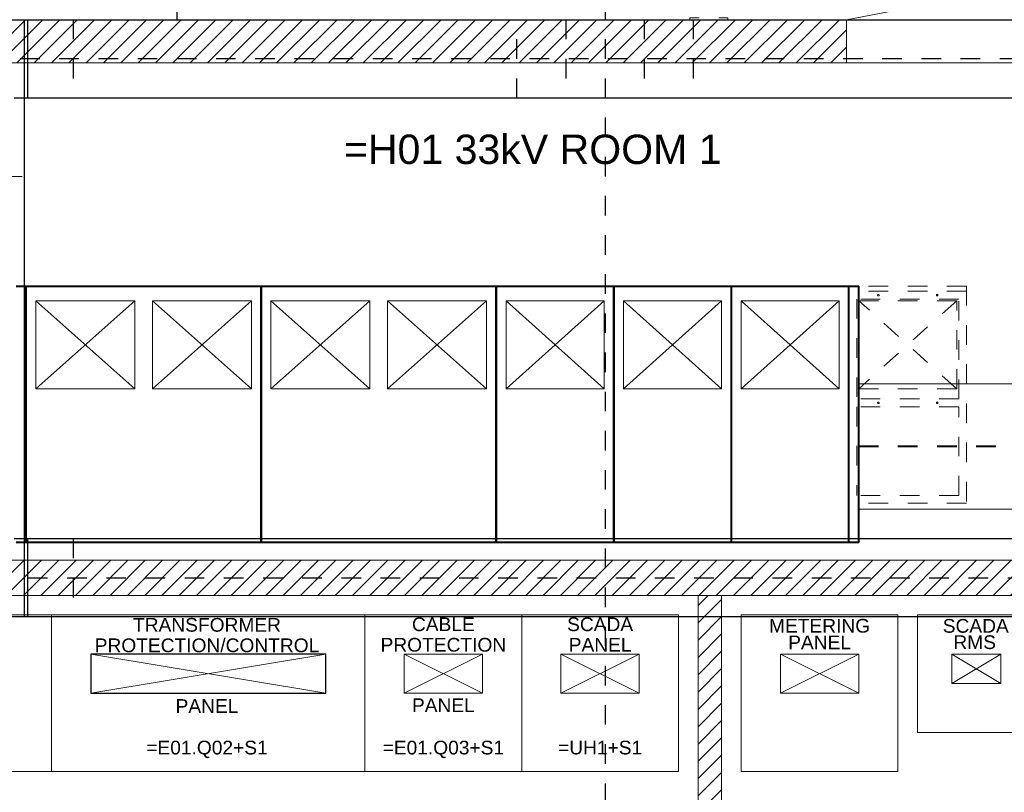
# Model space of a CAD drawing. Header units: metres. Extents: x 70279.8 to 70377.7, y 409251.8 to 409331.5.
# Tile 51 of 244: x 70320.2 to 70325.2, y 409292.9 to 409296.9. Entities that reach past the tile are written whole.
import ezdxf
from ezdxf.enums import TextEntityAlignment as Align

# ---------------------------------------------------------------- set-up
doc = ezdxf.new("R2010")
doc.units = ezdxf.units.M
for name, pattern in [('CENTER', [2, 1.25, -0.25, 0.25, -0.25]), ('CENTER2', [1.125, 0.75, -0.125, 0.125, -0.125]), ('DASHED', [0.75, 0.5, -0.25])]:
    doc.linetypes.add(name, pattern=pattern)
for name, color, linetype, lineweight in [('ARCERING', 2, 'Continuous', 18), ('BEMATING', 6, 'Continuous', 18), ('CONTINUOUS', 7, 'Continuous', 18), ('CONTINUOUS_DRIE', 3, 'Continuous', 40), ('DASHED_DRIE', 3, 'DASHED', 40), ('Onderdeel', 2, 'Continuous', 0), ('OPENINGS', 7, 'Continuous', 18), ('TEKST', 1, 'Continuous', 18)]:
    doc.layers.add(name, color=color, linetype=linetype, lineweight=lineweight)
for name, color, linetype in [('Concrete_ foundation', 253, 'Continuous'), ('stairs&pedestrian', 2, 'Continuous'), ('Switchgear_frame', 7, 'Continuous')]:
    doc.layers.add(name, color=color, linetype=linetype)
doc.styles.add('Arial', font='arial.ttf')

# ---------------------------------------------------------------- blocks, each defined once
blk = doc.blocks.new('deur-1000-muur120')
at = {"layer": 'CONTINUOUS'}
for p, q in [((-119.9999999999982, -1.818989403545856e-12), (-327.6399299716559, 978.2053258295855)), ((-119.9999999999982, 1000), (0, 1000)), ((130.0000000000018, 500), (-269.9999999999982, 500)), ((-119.9999999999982, 0), (0, 0))]:
    blk.add_line(p, q, dxfattribs=at)
blk.add_arc((-119.9999999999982, 0), 1000, 90, 107.9930878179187, dxfattribs=at)
blk = doc.blocks.new('*A235')
at = {"layer": 'Onderdeel', "linetype": 'Continuous', "lineweight": 0}
for p, q in [((857.514359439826, -142.5593567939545), (857.514359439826, -138.6593567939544)), ((857.514359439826, -138.6593567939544), (857.7143594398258, -138.6593567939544)), ((857.7143594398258, -139.6093567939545), (857.7143594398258, -138.6593567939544)), ((857.7143594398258, -142.5593567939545), (857.7143594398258, -141.6093567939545)), ((857.514359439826, -142.5593567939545), (857.7143594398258, -142.5593567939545))]:
    blk.add_line(p, q, dxfattribs=at)
blk = doc.blocks.new('*A274')
at = {"layer": 'Onderdeel', "linetype": 'Continuous', "lineweight": 0}
blk.add_line((857.514414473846, -192.1951640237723), (857.514414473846, -146.9094144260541), dxfattribs=at)
blk = doc.blocks.new('Stairs&pedestrian_9.7.2017')
at = {"layer": 'stairs&pedestrian', "lineweight": 0, "xscale": 50, "yscale": 50, "zscale": 50, "rotation": 90}
for name in ['*A274', '*A235']:
    blk.add_blockref(name, (4544.538941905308, -36875.7207236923), dxfattribs=at)
blk = doc.blocks.new('deur-2000-muur220')
at = {"layer": 'CONTINUOUS'}
for p, q in [((-1250, -219.9999999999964), (-1250, 0)), ((0, -219.9999999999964), (0, 0)), ((1250, -219.9999999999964), (1250, 0)), ((-1250, -219.9999999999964), (-21.79467417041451, -427.6399299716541)), ((1250, -219.9999999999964), (21.79467417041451, -427.6399299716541))]:
    blk.add_line(p, q, dxfattribs=at)
for centre, start, end in [((-1000, -219.9999999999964), 342.0069121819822, 0), ((1000, -219.9999999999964), 180, 197.9930878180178)]:
    blk.add_arc(centre, 1000, start, end, dxfattribs=at)
blk = doc.blocks.new('A$C0A444100')
at = {"layer": 'ARCERING'}
h = blk.add_hatch(dxfattribs=at)
h.set_pattern_fill('ANSI31', color=256, scale=500)
h.set_pattern_definition([(45, (-6763.466272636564, -7142.939093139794), (-44.19417382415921, 44.19417382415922), [])])
h.paths.add_polyline_path([(3883.000008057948, 7700.00000659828), (3883.000008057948, 7480.000006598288), (13577.00000805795, 7480.000006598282), (13577.00000805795, 7700.000006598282)])
h = blk.add_hatch(dxfattribs=at)
h.set_pattern_fill('ANSI31', color=256, scale=500)
h.set_pattern_definition([(45, (-8839.999991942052, -7199.999993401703), (-44.19417382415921, 44.19417382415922), [])])
h.paths.add_polyline_path([(15940.00000805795, 4940.000006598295), (1520.000008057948, 4940.000006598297), (1520.000008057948, 4760.000006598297), (15940.00000805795, 4760.000006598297)])
h = blk.add_hatch(dxfattribs=at)
h.set_pattern_fill('ANSI31', color=256, scale=500)
h.set_pattern_definition([(45, (-7819.999991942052, -7199.999993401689), (-44.19417382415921, 44.19417382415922), [])])
h.paths.add_polyline_path([(12940.00000805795, 3600.000006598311), (12820.00000805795, 3600.000006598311), (12820.00000805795, 1920.000006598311), (12940.00000805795, 1920.000006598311)])
h.paths.add_polyline_path([(12940.00000805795, 4760.000006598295), (12820.00000805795, 4760.000006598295), (12820.00000805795, 3600.000006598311), (12940.00000805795, 3600.000006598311)])
blk.add_lwpolyline([(9720.000008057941, 4260.000006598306), (10920.00000805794, 4260.000006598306), (10920.00000805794, 4460.000006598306), (9720.000008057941, 4460.000006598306)], close=True)
at = {"layer": 'Concrete_ foundation', "linetype": 'CENTER2', "ltscale": 5}
for p, q in [((12345.00000805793, 8000.000006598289), (12345.00000805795, 1400.0000065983)), ((1000.000008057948, 4850.000006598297), (16459.9998762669, 4850.000006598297))]:
    blk.add_line(p, q, dxfattribs=at)
at = {"layer": 'Concrete_ foundation', "linetype": 'DASHED', "ltscale": 3}
for p, q in [((12145.00000805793, 7700.000006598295), (12145.00000805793, 7300.000006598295)), ((12545.00000805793, 7700.000006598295), (12545.00000805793, 7300.000006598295))]:
    blk.add_line(p, q, dxfattribs=at)
at = {"layer": 'Concrete_ foundation', "linetype": 'CENTER', "ltscale": 5}
blk.add_line((16460.00000805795, 7500.000006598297), (1000.000008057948, 7500.000006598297), dxfattribs=at)
at = {"layer": 'Concrete_ foundation', "linetype": 'DASHED', "ltscale": 3}
for points in [[(9630.000008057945, 7300.000006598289), (8730.000008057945, 7300.000006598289), (8730.000008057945, 7700.000006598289), (9630.000008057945, 7700.000006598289), (9630.000008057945, 7300.000006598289)], [(12795.00000805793, 7300.000006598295), (11895.00000805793, 7300.000006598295), (11895.00000805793, 7700.000006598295), (12795.00000805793, 7700.000006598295), (12795.00000805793, 7300.000006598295)], [(9630.000008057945, 4650.000006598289), (8730.000008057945, 4650.000006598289), (8730.000008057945, 5050.000006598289), (9630.000008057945, 5050.000006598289), (9630.000008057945, 4650.000006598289)]]:
    blk.add_lwpolyline(points, dxfattribs=at)
at = {"layer": 'Concrete_ foundation'}
for points in [[(8980.000008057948, 7700.000006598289), (9380.000008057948, 7700.000006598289), (9380.000008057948, 4650.000006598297), (8980.000008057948, 4650.000006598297), (8980.000008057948, 7700.000006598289)], [(15740.00000805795, 7300.000006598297), (9400.000008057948, 7300.000006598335), (9400.000008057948, 7700.000006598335), (15740.00000805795, 7700.000006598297), (15740.00000805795, 7300.000006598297)], [(16160.00000805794, 4650.000006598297), (9399.999942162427, 4650.000006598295), (9399.999942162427, 5050.000006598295), (16160.00000805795, 5050.000006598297), (16160.00000805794, 4650.000006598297)]]:
    blk.add_lwpolyline(points, dxfattribs=at)
at = {"layer": 'CONTINUOUS'}
for p, q in [((1300.000008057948, 7700.000006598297), (16160.00000805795, 7700.000006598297)), ((14160.00000805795, 7700.000006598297), (12160.00000805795, 7700.000006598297)), ((16160.00000805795, 7700.000006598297), (14160.00000805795, 7700.000006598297)), ((1520.000008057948, 7480.000006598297), (15940.00000805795, 7480.000006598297)), ((10590.00000805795, 6340.000006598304), (10590.00000805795, 5030.000006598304)), ((11790.00000805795, 6340.000006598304), (11790.00000805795, 5030.000006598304)), ((12390.00000805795, 6340.000006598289), (12390.00000805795, 5030.000006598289)), ((13640.00000805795, 5840.000006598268), (15940.00000805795, 5840.000006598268)), ((13640.00000805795, 5200.000006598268), (15940.00000805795, 5200.000006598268)), ((15940.00000805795, 4940.000006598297), (1520.000008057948, 4940.000006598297)), ((15940.00000805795, 4760.000006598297), (1520.000008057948, 4760.000006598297)), ((12820.00000805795, 4760.000006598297), (12820.00000805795, 1920.000006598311)), ((12940.00000805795, 4760.000006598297), (12940.00000805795, 1920.000006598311)), ((8720.000008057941, 4660.000006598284), (9520.000008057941, 4660.000006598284)), ((9520.000008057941, 4660.000006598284), (9520.000008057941, 3860.000006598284)), ((9520.000008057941, 4660.000006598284), (10320.00000805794, 4660.000006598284)), ((9520.000008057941, 3860.000006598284), (9520.000008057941, 4660.000006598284)), ((10320.00000805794, 4660.000006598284), (11120.00000805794, 4660.000006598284)), ((11120.00000805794, 4660.000006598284), (11920.00000805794, 4660.000006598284)), ((11120.00000805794, 3860.000006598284), (11120.00000805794, 4660.000006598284)), ((11120.00000805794, 4660.000006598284), (11120.00000805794, 3860.000006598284)), ((11920.00000805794, 4660.000006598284), (12720.00000805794, 4660.000006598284)), ((11920.00000805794, 4660.000006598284), (11920.00000805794, 3860.000006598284)), ((11920.00000805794, 3860.000006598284), (11920.00000805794, 4660.000006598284)), ((12720.00000805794, 4660.000006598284), (12720.00000805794, 3860.000006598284)), ((12720.00000805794, 3860.000006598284), (12720.00000805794, 4660.000006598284)), ((13040.00000805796, 4660.000006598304), (13840.00000805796, 4660.000006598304)), ((13040.00000805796, 3860.000006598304), (13040.00000805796, 4660.000006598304)), ((13840.00000805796, 3860.000006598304), (13840.00000805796, 4660.000006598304)), ((14540.00000805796, 4660.000006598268), (13940.00000805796, 4660.000006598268)), ((13940.00000805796, 4660.000006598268), (13940.00000805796, 4060.000006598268)), ((13940.00000805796, 4060.000006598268), (14540.00000805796, 4060.000006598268)), ((9520.000008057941, 3860.000006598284), (8720.000008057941, 3860.000006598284)), ((10320.00000805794, 3860.000006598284), (9520.000008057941, 3860.000006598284)), ((11120.00000805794, 3860.000006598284), (10320.00000805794, 3860.000006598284)), ((11920.00000805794, 3860.000006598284), (11120.00000805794, 3860.000006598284)), ((12720.00000805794, 3860.000006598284), (11920.00000805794, 3860.000006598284)), ((13840.00000805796, 3860.000006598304), (13040.00000805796, 3860.000006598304))]:
    blk.add_line(p, q, dxfattribs=at)
at = {"layer": 'CONTINUOUS_DRIE'}
for p, q in [((9340.000008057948, 6340.000006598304), (10590.00000805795, 6340.000006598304)), ((9390.000008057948, 5030.000006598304), (9390.000008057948, 6340.000006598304)), ((10590.00000805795, 6340.000006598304), (10590.00000805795, 5030.000006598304)), ((10590.00000805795, 5030.000006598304), (10590.00000805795, 6340.000006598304)), ((10590.00000805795, 6340.000006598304), (11790.00000805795, 6340.000006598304)), ((10590.00000805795, 5030.000006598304), (10590.00000805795, 6340.000006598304)), ((11790.00000805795, 6340.000006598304), (12390.00000805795, 6340.000006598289)), ((11790.00000805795, 6340.000006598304), (11790.00000805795, 5030.000006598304)), ((11790.00000805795, 5030.000006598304), (11790.00000805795, 6340.000006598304)), ((11790.00000805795, 5030.000006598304), (11790.00000805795, 6340.000006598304)), ((12390.00000805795, 5030.000006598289), (12390.00000805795, 6340.000006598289)), ((12390.00000805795, 5030.000006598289), (12390.00000805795, 6340.000006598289)), ((12390.00000805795, 6340.000006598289), (12990.00000805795, 6340.000006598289)), ((12390.00000805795, 6340.000006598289), (12390.00000805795, 5030.000006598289)), ((12990.00000805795, 5030.000006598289), (12990.00000805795, 6340.000006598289)), ((12990.00000805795, 6340.000006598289), (13640.00000805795, 6340.000006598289)), ((13590.00000805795, 5030.000006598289), (13590.00000805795, 6340.000006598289)), ((13640.00000805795, 5030.000006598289), (13640.00000805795, 6340.000006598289)), ((10590.00000805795, 5030.000006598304), (9340.000008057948, 5030.000006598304)), ((11790.00000805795, 5030.000006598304), (10590.00000805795, 5030.000006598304)), ((12390.00000805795, 5030.000006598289), (11790.00000805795, 5030.000006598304)), ((12990.00000805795, 5030.000006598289), (12390.00000805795, 5030.000006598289)), ((13640.00000805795, 5030.000006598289), (12990.00000805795, 5030.000006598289))]:
    blk.add_line(p, q, dxfattribs=at)
at = {"layer": 'DASHED_DRIE', "color": 7, "ltscale": 5}
blk.add_line((15940.00000805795, 5520.000006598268), (13640.00000805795, 5520.000006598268), dxfattribs=at)
at = {"layer": 'OPENINGS'}
for p, q in [((9945.000008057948, 6265.000006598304), (9440.000008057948, 5815.000006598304)), ((9440.000008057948, 6265.000006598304), (9945.000008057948, 5815.000006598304)), ((10540.00000805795, 6265.000006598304), (10035.00000805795, 5815.000006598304)), ((10035.00000805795, 6265.000006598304), (10540.00000805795, 5815.000006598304)), ((11145.00000805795, 6265.000006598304), (10640.00000805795, 5815.000006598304)), ((10640.00000805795, 6265.000006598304), (11145.00000805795, 5815.000006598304)), ((11740.00000805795, 6265.000006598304), (11235.00000805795, 5815.000006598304)), ((11235.00000805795, 6265.000006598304), (11740.00000805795, 5815.000006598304)), ((12340.00000805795, 6265.000006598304), (11840.00000805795, 5815.000006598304)), ((11840.00000805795, 5815.000006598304), (11840.00000805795, 6265.000006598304)), ((11840.00000805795, 6265.000006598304), (12340.00000805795, 6265.000006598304)), ((11840.00000805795, 6265.000006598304), (12340.00000805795, 5815.000006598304)), ((12340.00000805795, 5815.000006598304), (12340.00000805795, 6265.000006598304)), ((12440.00000805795, 6265.000006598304), (12940.00000805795, 6265.000006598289)), ((12440.00000805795, 5815.000006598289), (12440.00000805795, 6265.000006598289)), ((12440.00000805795, 6265.000006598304), (12940.00000805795, 5815.000006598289)), ((12940.00000805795, 6265.000006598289), (12440.00000805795, 5815.000006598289)), ((12940.00000805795, 5815.000006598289), (12940.00000805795, 6265.000006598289)), ((13040.00000805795, 6265.000006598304), (13540.00000805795, 6265.000006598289)), ((13040.00000805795, 5815.000006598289), (13040.00000805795, 6265.000006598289)), ((13040.00000805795, 6265.000006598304), (13540.00000805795, 5815.000006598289)), ((13540.00000805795, 6265.000006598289), (13040.00000805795, 5815.000006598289)), ((13540.00000805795, 5815.000006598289), (13540.00000805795, 6265.000006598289)), ((11840.00000805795, 5815.000006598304), (12340.00000805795, 5815.000006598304)), ((12440.00000805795, 5815.000006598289), (12940.00000805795, 5815.000006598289)), ((13040.00000805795, 5815.000006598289), (13540.00000805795, 5815.000006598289))]:
    blk.add_line(p, q, dxfattribs=at)
at = {"layer": 'OPENINGS', "ltscale": 5}
for p, q in [((9720.000008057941, 4260.000006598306), (10920.00000805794, 4460.000006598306)), ((9720.000008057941, 4460.000006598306), (10920.00000805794, 4260.000006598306)), ((11320.00000805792, 4260.000006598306), (11720.00000805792, 4460.000006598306)), ((11320.00000805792, 4460.000006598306), (11720.00000805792, 4260.000006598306)), ((12120.00000805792, 4260.000006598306), (12520.00000805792, 4460.000006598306)), ((12120.00000805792, 4460.000006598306), (12520.00000805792, 4260.000006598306)), ((13240.00000805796, 4260.000006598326), (13640.00000805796, 4460.000006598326)), ((13240.00000805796, 4460.000006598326), (13640.00000805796, 4260.000006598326)), ((14365.00000805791, 4310.000006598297), (14115.00000805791, 4460.000006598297)), ((14115.00000805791, 4310.000006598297), (14365.00000805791, 4460.000006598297))]:
    blk.add_line(p, q, dxfattribs=at)
at = {"layer": 'OPENINGS'}
for points in [[(9440.000008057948, 5815.000006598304), (9945.000008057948, 5815.000006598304), (9945.000008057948, 6265.000006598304), (9440.000008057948, 6265.000006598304)], [(10035.00000805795, 5815.000006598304), (10540.00000805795, 5815.000006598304), (10540.00000805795, 6265.000006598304), (10035.00000805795, 6265.000006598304)], [(10640.00000805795, 5815.000006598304), (11145.00000805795, 5815.000006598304), (11145.00000805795, 6265.000006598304), (10640.00000805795, 6265.000006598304)], [(11235.00000805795, 5815.000006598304), (11740.00000805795, 5815.000006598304), (11740.00000805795, 6265.000006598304), (11235.00000805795, 6265.000006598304)]]:
    blk.add_lwpolyline(points, close=True, dxfattribs=at)
at = {"layer": 'OPENINGS', "ltscale": 5}
for points in [[(11720.00000805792, 4260.000006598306), (11720.00000805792, 4460.000006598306), (11320.00000805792, 4460.000006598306), (11320.00000805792, 4260.000006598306)], [(12520.00000805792, 4260.000006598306), (12520.00000805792, 4460.000006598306), (12120.00000805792, 4460.000006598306), (12120.00000805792, 4260.000006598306)], [(13640.00000805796, 4260.000006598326), (13640.00000805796, 4460.000006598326), (13240.00000805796, 4460.000006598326), (13240.00000805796, 4260.000006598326)], [(14365.00000805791, 4460.000006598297), (14115.00000805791, 4460.000006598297), (14115.00000805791, 4310.000006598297), (14365.00000805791, 4310.000006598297)]]:
    blk.add_lwpolyline(points, close=True, dxfattribs=at)
at = {"layer": 'Switchgear_frame', "color": 7, "linetype": 'DASHED', "lineweight": 0, "ltscale": 5}
for p, q in [((13589.99998843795, 6313.254511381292), (13589.99998843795, 6340.000009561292)), ((14189.99996757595, 6340.000009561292), (13589.99998843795, 6340.000009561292)), ((14189.99996757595, 6340.000009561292), (14189.99996757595, 5230.254507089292)), ((13589.99998843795, 5230.254507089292), (13589.99998843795, 6313.254511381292)), ((14189.99996757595, 6313.254511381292), (13589.99998843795, 6313.254511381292)), ((13629.99998754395, 6273.254489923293), (13629.99998754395, 5763.254501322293)), ((14150.00000572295, 6273.254489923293), (13629.99998754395, 6273.254489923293)), ((14140.00003612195, 6265.000021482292), (13640.00000631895, 6265.000021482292)), ((13640.00000631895, 6265.000021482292), (13640.00000631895, 5815.000007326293)), ((14140.00000805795, 6265.000006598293), (13640.00000805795, 5815.000006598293)), ((14140.00000805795, 5815.000006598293), (13640.00000805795, 6265.000006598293)), ((14140.00003612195, 5815.000007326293), (14140.00003612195, 6265.000021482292)), ((14150.00000572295, 5763.254501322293), (14150.00000572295, 6273.254489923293)), ((13640.00000805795, 5815.000006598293), (14140.00000805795, 5815.000006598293)), ((14150.00000572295, 5763.254501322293), (13629.99998754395, 5763.254501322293)), ((13629.99998754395, 5723.254500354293), (13629.99998754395, 5270.254498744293)), ((14150.00000572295, 5723.254500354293), (13629.99998754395, 5723.254500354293)), ((14150.00000572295, 5270.254498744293), (14150.00000572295, 5723.254500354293)), ((14189.99996757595, 5230.254507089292), (13589.99998843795, 5230.254507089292)), ((14150.00000572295, 5270.254498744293), (13629.99998754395, 5270.254498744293))]:
    blk.add_line(p, q, dxfattribs=at)
for centre, radius in [((13739.99998719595, 6293.000006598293), 4), ((14039.99998719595, 6293.000006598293), 4), ((13739.99998719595, 5743.254501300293), 3.99999999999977), ((14039.99998719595, 5743.254501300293), 3.99999999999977)]:
    blk.add_circle(centre, radius, dxfattribs=at)
at = {"layer": 'BEMATING', "rotation": 180}
for name, p, xscale in [('deur-2000-muur220', (14674.50000805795, 7480.000006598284), 0.878), ('deur-1000-muur120', (9240.000008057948, 7400.000006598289), -1)]:
    blk.add_blockref(name, p, dxfattribs=dict(at, xscale=xscale))
at = {"layer": 'stairs&pedestrian'}
blk.add_blockref('Stairs&pedestrian_9.7.2017', (1300.000008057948, 1700.000006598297), dxfattribs=at)
at = {"layer": 'TEKST', "style": 'Arial'}
for s, height, p in [('=H01 33kV ROOM 1', 150, (11976.08847283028, 6963.04147257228)), ('TRANSFORMER', 70, (10313.66930563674, 4574.656843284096)), ('CABLE', 70, (11520.00000805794, 4577.540223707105)), ('SCADA', 70, (12320.00000805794, 4577.540223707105)), ('METERING', 70, (13440.00000805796, 4570.000006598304)), ('SCADA', 70, (14237.04057851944, 4569.379577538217)), ('PROTECTION/CONTROL', 70, (10313.66930563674, 4470.079762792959)), ('PROTECTION', 70, (11520.00000805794, 4472.963143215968)), ('PANEL', 70, (12320.00000805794, 4472.963143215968)), ('PANEL', 70, (13440.00000805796, 4485.11098659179)), ('RMS', 70, (14231.62992098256, 4486.177608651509)), ('PANEL', 70, (10313.66930563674, 4160.121586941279)), ('PANEL', 70, (11520.00000805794, 4164.020552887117)), ('=E01.Q02+S1', 70, (10313.66930563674, 3947.89742358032)), ('=E01.Q03+S1', 70, (11520.00000805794, 3947.89742358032)), ('=UH1+S1', 70, (12320.00000805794, 3947.89742358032))]:
    blk.add_text(s, height=height, dxfattribs=at).set_placement(p, align=Align.CENTER)

msp = doc.modelspace()

# ---------------------------------------------------------------- linework, layer by layer
at = {"ltscale": 5}
msp.add_line((70321, 409297.8499999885), (70321, 409296.8499999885), dxfattribs=at)
msp.add_line((70312.1400000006, 409296.8499999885), (70327, 409296.8499999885))

# ---------------------------------------------------------------- block references
at = {"xscale": 0.001, "yscale": 0.001, "zscale": 0.001}
msp.add_blockref('A$C0A444100', (70310.83999999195, 409289.1499999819), dxfattribs=at)

doc.saveas('drawing.dxf')
